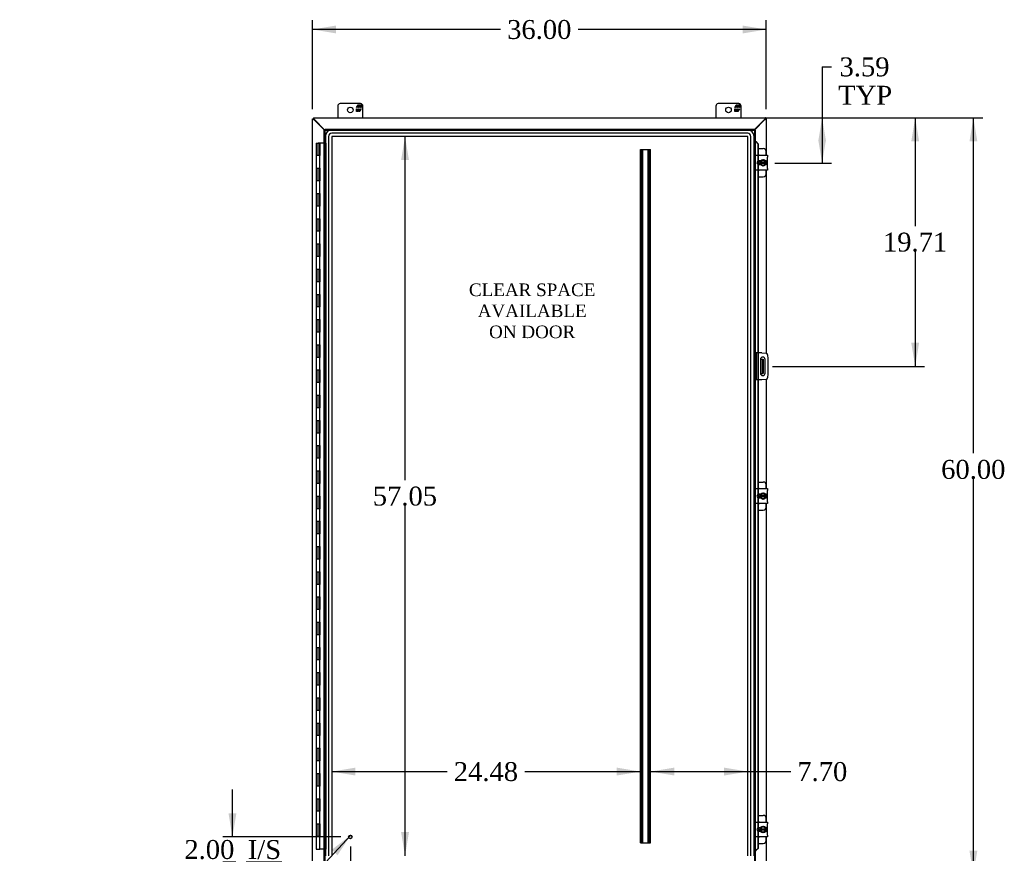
# Model space of a CAD drawing. Header units: inches. Extents: x 29 to 295, y 10 to 196.
# Tile 3 of 9: x 73 to 151, y 66 to 132. Entities that reach past the tile are written whole.
import ezdxf
from ezdxf.enums import TextEntityAlignment as Align

# ---------------------------------------------------------------- set-up
doc = ezdxf.new("R2010")
doc.units = ezdxf.units.IN
doc.header["$MEASUREMENT"] = 0
for name, color, linetype in [('COM40153-1', 7, 'CONTINUOUS'), ('COM40153-2', 7, 'CONTINUOUS'), ('COM42667', 7, 'CONTINUOUS'), ('COM42780', 7, 'CONTINUOUS'), ('COM48457', 7, 'CONTINUOUS'), ('COM53235', 7, 'CONTINUOUS'), ('COM53845-4', 7, 'CONTINUOUS'), ('COM70219', 7, 'CONTINUOUS'), ('COM71782-6', 7, 'CONTINUOUS'), ('DEFAULT', 7, 'CONTINUOUS'), ('FET07710', 7, 'CONTINUOUS'), ('HNG10620-56B', 7, 'CONTINUOUS'), ('HNG10620-56C', 7, 'CONTINUOUS'), ('SCC19011', 7, 'CONTINUOUS'), ('SPR20265', 7, 'CONTINUOUS'), ('STD21878', 7, 'CONTINUOUS'), ('WAF25035', 7, 'CONTINUOUS')]:
    doc.layers.add(name, color=color, linetype=linetype)
doc.styles.add('SEACAD_TIMES_NEW_ROMAN', font='times.ttf')

# ---------------------------------------------------------------- blocks, each defined once
blk = doc.blocks.new('SEANNOT_GROUP2')
at = {"layer": 'DEFAULT', "linetype": 'Continuous'}
blk.add_hatch(color=136, dxfattribs=at).paths.add_polyline_path([(97.941, 66.186), (98.985, 67.775), (97.482, 66.611)])
at = {"layer": 'DEFAULT', "color": 136, "linetype": 'Continuous'}
blk.add_line((89.775, 57.816), (89.025, 57.816), dxfattribs=at)
blk.add_lwpolyline([(89.775, 57.816), (98.985, 67.775)], dxfattribs=at)
at = {"layer": 'DEFAULT', "color": 136, "linetype": 'Continuous', "style": 'SEACAD_TIMES_NEW_ROMAN'}
for s, p in [('GROUND STUD', (72.612, 58.566)), ('DOOR', (72.612, 56.316))]:
    blk.add_text(s, height=1.5, dxfattribs=at).set_placement(p, align=Align.TOP_LEFT)
blk = doc.blocks.new('GDIMGGROUP')
at = {"layer": 'DEFAULT', "linetype": 'Continuous'}
for points in [[(148.693, 122.792), (148.38, 124.667), (148.068, 122.792)], [(148.693, 66.542), (148.068, 66.542), (148.38, 64.667)]]:
    blk.add_hatch(color=136, dxfattribs=at).paths.add_polyline_path(points)
at = {"layer": 'DEFAULT', "color": 136, "linetype": 'Continuous'}
for p, q in [((132.632, 124.667), (149.13, 124.667)), ((148.38, 98.058), (148.38, 124.667)), ((148.38, 64.667), (148.38, 96.033)), ((132.632, 64.667), (149.13, 64.667))]:
    blk.add_line(p, q, dxfattribs=at)
at = {"layer": 'DEFAULT', "color": 136, "linetype": 'Continuous', "style": 'SEACAD_TIMES_NEW_ROMAN'}
blk.add_text('60.00', height=1.5, dxfattribs=at).set_placement((145.821, 97.533), align=Align.TOP_LEFT)
blk = doc.blocks.new('GDIMGGROUP1')
at = {"layer": 'DEFAULT', "linetype": 'Continuous'}
for points in [[(89.293, 69.511), (89.606, 67.636), (89.918, 69.511)], [(89.293, 63.761), (89.918, 63.761), (89.606, 65.636)]]:
    blk.add_hatch(color=136, dxfattribs=at).paths.add_polyline_path(points)
at = {"layer": 'DEFAULT', "color": 136, "linetype": 'Continuous'}
for p, q in [((89.606, 67.636), (89.606, 71.386)), ((98.213, 67.636), (88.856, 67.636)), ((96.214, 65.636), (88.856, 65.636)), ((89.606, 61.886), (89.606, 65.636))]:
    blk.add_line(p, q, dxfattribs=at)
at = {"layer": 'DEFAULT', "color": 136, "linetype": 'Continuous', "style": 'SEACAD_TIMES_NEW_ROMAN'}
for s, p in [('2.00', (85.793, 67.386)), ('I/S', (90.824, 67.386))]:
    blk.add_text(s, height=1.5, dxfattribs=at).set_placement(p, align=Align.TOP_LEFT)
blk = doc.blocks.new('GDIMGGROUP9')
at = {"layer": 'DEFAULT', "linetype": 'Continuous'}
for points in [[(136.693, 122.792), (136.38, 124.667), (136.068, 122.792)], [(136.693, 122.948), (136.068, 122.948), (136.38, 121.073)]]:
    blk.add_hatch(color=136, dxfattribs=at).paths.add_polyline_path(points)
at = {"layer": 'DEFAULT', "color": 136, "linetype": 'Continuous'}
for p, q in [((136.38, 128.709), (137.13, 128.709)), ((136.38, 128.709), (136.38, 121.073)), ((132.632, 124.667), (137.13, 124.667)), ((132.636, 121.073), (137.13, 121.073))]:
    blk.add_line(p, q, dxfattribs=at)
at = {"layer": 'DEFAULT', "color": 136, "linetype": 'Continuous', "style": 'SEACAD_TIMES_NEW_ROMAN'}
for s, p in [('3.59', (137.762, 129.459)), ('TYP', (137.655, 127.209))]:
    blk.add_text(s, height=1.5, dxfattribs=at).set_placement(p, align=Align.TOP_LEFT)
blk = doc.blocks.new('GDIMGGROUP10')
at = {"layer": 'DEFAULT', "linetype": 'Continuous'}
for points in [[(144.076, 122.792), (143.764, 124.667), (143.451, 122.792)], [(144.076, 106.832), (143.451, 106.832), (143.764, 104.957)]]:
    blk.add_hatch(color=136, dxfattribs=at).paths.add_polyline_path(points)
at = {"layer": 'DEFAULT', "color": 136, "linetype": 'Continuous'}
for p, q in [((114.704, 124.667), (144.514, 124.667)), ((143.764, 124.667), (143.764, 116.087)), ((143.764, 114.062), (143.764, 104.957)), ((132.454, 104.957), (144.514, 104.957))]:
    blk.add_line(p, q, dxfattribs=at)
at = {"layer": 'DEFAULT', "color": 136, "linetype": 'Continuous', "style": 'SEACAD_TIMES_NEW_ROMAN'}
blk.add_text('19.71', height=1.5, dxfattribs=at).set_placement((141.205, 115.562), align=Align.TOP_LEFT)
blk = doc.blocks.new('GDIMGGROUP15')
at = {"layer": 'DEFAULT', "linetype": 'Continuous'}
for points in [[(98.838, 61.115), (98.838, 61.74), (96.963, 61.427)], [(97.088, 61.115), (98.963, 61.427), (97.088, 61.74)]]:
    blk.add_hatch(color=136, dxfattribs=at).paths.add_polyline_path(points)
at = {"layer": 'DEFAULT', "color": 136, "linetype": 'Continuous'}
for p, q in [((98.963, 66.886), (98.963, 60.677)), ((96.963, 64.886), (96.963, 60.677)), ((96.963, 61.427), (99.918, 61.427)), ((99.918, 61.427), (100.668, 61.427))]:
    blk.add_line(p, q, dxfattribs=at)
at = {"layer": 'DEFAULT', "color": 136, "linetype": 'Continuous', "style": 'SEACAD_TIMES_NEW_ROMAN'}
for s, p in [('2.00', (101.193, 62.177)), ('I/S', (106.224, 62.177))]:
    blk.add_text(s, height=1.5, dxfattribs=at).set_placement(p, align=Align.TOP_LEFT)
blk = doc.blocks.new('GDIMGGROUP21')
at = {"layer": 'DEFAULT', "linetype": 'Continuous'}
for points in [[(97.829, 131.986), (95.954, 131.673), (97.829, 131.361)], [(130.079, 131.986), (130.079, 131.361), (131.954, 131.673)]]:
    blk.add_hatch(color=136, dxfattribs=at).paths.add_polyline_path(points)
at = {"layer": 'DEFAULT', "color": 136, "linetype": 'Continuous'}
for p, q in [((95.954, 125.345), (95.954, 132.423)), ((131.954, 125.345), (131.954, 132.423)), ((110.87, 131.673), (95.954, 131.673)), ((131.954, 131.673), (117.039, 131.673))]:
    blk.add_line(p, q, dxfattribs=at)
at = {"layer": 'DEFAULT', "color": 136, "linetype": 'Continuous', "style": 'SEACAD_TIMES_NEW_ROMAN'}
blk.add_text('36.00', height=1.5, dxfattribs=at).set_placement((111.395, 132.423), align=Align.TOP_LEFT)
blk = doc.blocks.new('GDIMGGROUP24')
at = {"layer": 'DEFAULT', "linetype": 'Continuous'}
for points in [[(103.609, 121.319), (103.297, 123.194), (102.984, 121.319)], [(103.609, 68.015), (102.984, 68.015), (103.297, 66.14)]]:
    blk.add_hatch(color=136, dxfattribs=at).paths.add_polyline_path(points)
at = {"layer": 'DEFAULT', "color": 136, "linetype": 'Continuous'}
for p, q in [((103.297, 95.942), (103.297, 123.194)), ((103.297, 66.14), (103.297, 93.917))]:
    blk.add_line(p, q, dxfattribs=at)
at = {"layer": 'DEFAULT', "color": 136, "linetype": 'Continuous', "style": 'SEACAD_TIMES_NEW_ROMAN'}
blk.add_text('57.05', height=1.5, dxfattribs=at).set_placement((100.737, 95.417), align=Align.TOP_LEFT)
blk = doc.blocks.new('GDIMGGROUP25')
at = {"layer": 'DEFAULT', "linetype": 'Continuous'}
for points in [[(99.358, 72.505), (99.358, 73.13), (97.483, 72.817)], [(120.088, 72.505), (121.963, 72.817), (120.088, 73.13)]]:
    blk.add_hatch(color=136, dxfattribs=at).paths.add_polyline_path(points)
at = {"layer": 'DEFAULT', "color": 136, "linetype": 'Continuous'}
for p, q in [((97.483, 72.817), (106.639, 72.817)), ((112.808, 72.817), (121.963, 72.817))]:
    blk.add_line(p, q, dxfattribs=at)
at = {"layer": 'DEFAULT', "color": 136, "linetype": 'Continuous', "style": 'SEACAD_TIMES_NEW_ROMAN'}
blk.add_text('24.48', height=1.5, dxfattribs=at).set_placement((107.164, 73.567), align=Align.TOP_LEFT)
blk = doc.blocks.new('GDIMGGROUP29')
at = {"layer": 'DEFAULT', "linetype": 'Continuous'}
for points in [[(124.655, 73.13), (122.78, 72.817), (124.655, 72.505)], [(128.606, 73.13), (128.606, 72.505), (130.481, 72.817)]]:
    blk.add_hatch(color=136, dxfattribs=at).paths.add_polyline_path(points)
at = {"layer": 'DEFAULT', "color": 136, "linetype": 'Continuous'}
for p, q in [((122.78, 72.817), (133.137, 72.817)), ((133.137, 72.817), (133.887, 72.817))]:
    blk.add_line(p, q, dxfattribs=at)
at = {"layer": 'DEFAULT', "color": 136, "linetype": 'Continuous', "style": 'SEACAD_TIMES_NEW_ROMAN'}
blk.add_text('7.70', height=1.5, dxfattribs=at).set_placement((134.412, 73.567), align=Align.TOP_LEFT)

msp = doc.modelspace()

# ---------------------------------------------------------------- linework, layer by layer
at = {"layer": 'COM40153-1', "color": 7}
for p, q in [((131.486, 105.519), (131.596, 105.519)), ((131.596, 105.519), (131.632, 105.519)), ((131.632, 105.519), (131.704, 105.519)), ((131.632, 105.519), (131.632, 104.394)), ((131.704, 105.519), (131.704, 104.394)), ((131.486, 104.394), (131.596, 104.394)), ((131.632, 104.394), (131.596, 104.394)), ((131.632, 104.394), (131.704, 104.394))]:
    msp.add_line(p, q, dxfattribs=at)
at = {"layer": 'COM40153-2', "color": 7}
for p, q in [((131.151, 106.019), (131.079, 106.019)), ((131.151, 106.019), (131.151, 103.894)), ((131.151, 106.019), (131.187, 106.019)), ((131.602, 106.019), (131.187, 106.019)), ((131.486, 105.507), (131.486, 104.407)), ((131.602, 106.019), (131.937, 105.99)), ((131.861, 104.407), (131.861, 105.507)), ((132.05, 105.876), (132.079, 105.542)), ((132.079, 105.542), (132.079, 104.371)), ((131.151, 103.894), (131.079, 103.894)), ((131.187, 103.894), (131.151, 103.894)), ((131.602, 103.894), (131.187, 103.894)), ((131.937, 103.923), (131.602, 103.894)), ((132.079, 104.371), (132.05, 104.037))]:
    msp.add_line(p, q, dxfattribs=at)
for centre, radius, start, end in [((131.673, 105.507), 0.188, 0, 180), ((131.926, 105.866), 0.125, 5, 85), ((131.673, 104.407), 0.188, 180, 0), ((131.926, 104.048), 0.125, 275, 355)]:
    msp.add_arc(centre, radius, start, end, dxfattribs=at)
at = {"layer": 'COM42667', "color": 7}
for p, q in [((131.08, 121.553), (131.08, 121.696)), ((131.08, 121.696), (132.05, 121.696)), ((131.08, 121.553), (131.08, 120.661)), ((131.494, 121.247), (131.355, 121.247)), ((132.05, 121.696), (132.05, 121.553)), ((132.05, 120.661), (132.05, 121.553)), ((131.08, 120.518), (131.08, 120.661)), ((132.05, 120.518), (131.08, 120.518)), ((131.355, 120.966), (131.494, 120.966)), ((132.05, 120.661), (132.05, 120.518)), ((131.08, 95.113), (131.08, 95.256)), ((131.08, 95.256), (132.05, 95.256)), ((131.08, 95.113), (131.08, 94.221)), ((131.494, 94.807), (131.355, 94.807)), ((131.355, 94.526), (131.494, 94.526)), ((132.05, 95.256), (132.05, 95.113)), ((132.05, 94.221), (132.05, 95.113)), ((131.08, 94.078), (131.08, 94.221)), ((132.05, 94.078), (131.08, 94.078)), ((132.05, 94.221), (132.05, 94.078)), ((131.08, 68.673), (131.08, 68.816)), ((131.08, 68.816), (132.05, 68.816)), ((132.05, 68.816), (132.05, 68.673)), ((131.08, 68.673), (131.08, 67.781)), ((131.494, 68.367), (131.355, 68.367)), ((131.355, 68.086), (131.494, 68.086)), ((132.05, 67.781), (132.05, 68.673)), ((131.08, 67.638), (131.08, 67.781)), ((132.05, 67.638), (131.08, 67.638)), ((132.05, 67.781), (132.05, 67.638))]:
    msp.add_line(p, q, dxfattribs=at)
for centre, radius in [((131.355, 121.107), 0.14), ((131.355, 94.667), 0.141), ((131.355, 68.227), 0.14)]:
    msp.add_arc(centre, radius, 90, 270, dxfattribs=at)
at = {"layer": 'COM42780', "color": 7}
for p, q in [((131.304, 122.222), (131.701, 122.222)), ((131.951, 121.696), (131.951, 121.972)), ((131.451, 121.173), (131.451, 121.247)), ((131.451, 120.966), (131.451, 121.038)), ((131.951, 120.241), (131.951, 120.518)), ((131.304, 119.991), (131.701, 119.991)), ((131.304, 95.782), (131.701, 95.782)), ((131.951, 95.256), (131.951, 95.532)), ((131.451, 94.733), (131.451, 94.807)), ((131.451, 94.526), (131.451, 94.598)), ((131.951, 93.801), (131.951, 94.078)), ((131.304, 93.551), (131.701, 93.551)), ((131.304, 69.342), (131.701, 69.342)), ((131.951, 68.816), (131.951, 69.092)), ((131.451, 68.293), (131.451, 68.367)), ((131.451, 68.086), (131.451, 68.158)), ((131.951, 67.361), (131.951, 67.638)), ((131.304, 67.111), (131.701, 67.111))]:
    msp.add_line(p, q, dxfattribs=at)
for centre, start, end in [((131.701, 121.972), 0, 90), ((131.201, 121.535), 39.93243, 65.66946), ((131.201, 120.678), 294.33054, 320.06757), ((131.701, 120.241), 270, 0), ((131.201, 95.095), 39.93243, 65.66946), ((131.701, 95.532), 0, 90), ((131.201, 94.238), 294.33054, 320.06757), ((131.701, 93.801), 270, 0), ((131.201, 68.655), 39.93243, 65.66946), ((131.701, 69.092), 0, 90), ((131.201, 67.798), 294.33054, 320.06757), ((131.701, 67.361), 270, 0)]:
    msp.add_arc(centre, 0.25, start, end, dxfattribs=at)
at = {"layer": 'COM48457', "color": 7}
for p, q in [((95.954, 124.595), (96.026, 124.595)), ((95.954, 64.739), (95.954, 124.595)), ((96.062, 124.54), (96.905, 123.697)), ((131.846, 124.54), (131.007, 123.701)), ((131.954, 124.595), (131.882, 124.595)), ((131.954, 124.595), (131.954, 121.696)), ((131.954, 120.518), (131.954, 105.987)), ((131.954, 103.926), (131.954, 95.256)), ((131.954, 94.078), (131.954, 68.816)), ((131.954, 67.638), (131.954, 64.739))]:
    msp.add_line(p, q, dxfattribs=at)
for points, knots in [([(95.954, 124.595), (95.954, 124.592), (95.955, 124.59), (95.958, 124.586), (95.96, 124.583), (95.965, 124.579), (95.969, 124.576), (95.977, 124.572), (95.981, 124.57), (95.991, 124.565), (95.997, 124.563), (96.008, 124.558), (96.015, 124.556), (96.034, 124.549), (96.048, 124.544), (96.062, 124.54)], [0, 0, 0, 0, 0.125, 0.125, 0.25, 0.25, 0.375, 0.375, 0.5, 0.5, 0.625, 0.625, 0.75, 0.75, 1, 1, 1, 1]), ([(96.026, 124.595), (96.026, 124.59), (96.027, 124.586), (96.031, 124.576), (96.034, 124.572), (96.04, 124.563), (96.044, 124.558), (96.053, 124.549), (96.058, 124.544), (96.062, 124.54)], [0, 0, 0, 0, 0.25, 0.25, 0.5, 0.5, 0.75, 0.75, 1, 1, 1, 1]), ([(131.846, 124.54), (131.854, 124.542), (131.861, 124.544), (131.874, 124.549), (131.881, 124.551), (131.894, 124.556), (131.901, 124.558), (131.912, 124.563), (131.918, 124.565), (131.928, 124.57), (131.932, 124.572), (131.94, 124.576), (131.944, 124.579), (131.952, 124.586), (131.954, 124.59), (131.954, 124.595)], [0, 0, 0, 0, 0.125, 0.125, 0.25, 0.25, 0.375, 0.375, 0.5, 0.5, 0.625, 0.625, 0.75, 0.75, 1, 1, 1, 1]), ([(131.846, 124.54), (131.851, 124.544), (131.856, 124.549), (131.865, 124.558), (131.869, 124.563), (131.875, 124.572), (131.878, 124.576), (131.882, 124.586), (131.882, 124.59), (131.882, 124.595)], [0, 0, 0, 0, 0.25, 0.25, 0.5, 0.5, 0.75, 0.75, 1, 1, 1, 1])]:
    msp.add_open_spline(points, degree=3, knots=knots, dxfattribs=at)
at = {"layer": 'COM53235', "color": 7}
for p, q in [((96.026, 124.667), (96.026, 124.595)), ((96.026, 124.667), (131.882, 124.667)), ((96.081, 124.559), (96.943, 123.697)), ((131.007, 123.739), (131.827, 124.559)), ((131.882, 124.667), (131.882, 124.595))]:
    msp.add_line(p, q, dxfattribs=at)
for points, knots in [([(96.026, 124.667), (96.029, 124.667), (96.031, 124.666), (96.036, 124.663), (96.038, 124.661), (96.043, 124.656), (96.045, 124.653), (96.049, 124.645), (96.052, 124.64), (96.056, 124.63), (96.059, 124.625), (96.063, 124.613), (96.065, 124.607), (96.072, 124.587), (96.077, 124.573), (96.081, 124.559)], [0, 0, 0, 0, 0.125, 0.125, 0.25, 0.25, 0.375, 0.375, 0.5, 0.5, 0.625, 0.625, 0.75, 0.75, 1, 1, 1, 1]), ([(96.026, 124.595), (96.031, 124.595), (96.036, 124.594), (96.045, 124.59), (96.049, 124.588), (96.059, 124.581), (96.063, 124.577), (96.072, 124.568), (96.077, 124.564), (96.081, 124.559)], [0, 0, 0, 0, 0.25, 0.25, 0.5, 0.5, 0.75, 0.75, 1, 1, 1, 1]), ([(131.882, 124.667), (131.88, 124.667), (131.878, 124.666), (131.873, 124.663), (131.871, 124.661), (131.866, 124.656), (131.864, 124.653), (131.86, 124.645), (131.857, 124.64), (131.853, 124.63), (131.85, 124.625), (131.846, 124.613), (131.844, 124.607), (131.837, 124.587), (131.832, 124.573), (131.827, 124.559)], [0, 0, 0, 0, 0.125, 0.125, 0.25, 0.25, 0.375, 0.375, 0.5, 0.5, 0.625, 0.625, 0.75, 0.75, 1, 1, 1, 1]), ([(131.882, 124.595), (131.878, 124.595), (131.873, 124.594), (131.864, 124.59), (131.86, 124.588), (131.85, 124.581), (131.846, 124.577), (131.837, 124.568), (131.832, 124.564), (131.827, 124.559)], [0, 0, 0, 0, 0.25, 0.25, 0.5, 0.5, 0.75, 0.75, 1, 1, 1, 1])]:
    msp.add_open_spline(points, degree=3, knots=knots, dxfattribs=at)
at = {"layer": 'COM53845-4', "color": 7}
for p, q in [((121.963, 67.167), (121.963, 122.167)), ((121.963, 122.167), (122.046, 122.167)), ((122.003, 67.167), (122.003, 122.167)), ((122.046, 122.167), (122.697, 122.167)), ((122.115, 67.167), (122.115, 122.167)), ((122.155, 67.167), (122.155, 122.167)), ((122.588, 67.167), (122.588, 122.167)), ((122.628, 67.167), (122.628, 122.167)), ((122.697, 122.167), (122.78, 122.167)), ((122.74, 67.167), (122.74, 122.167)), ((122.78, 67.167), (122.78, 122.167)), ((121.963, 67.167), (122.046, 67.167)), ((122.046, 67.167), (122.697, 67.167)), ((122.697, 67.167), (122.78, 67.167))]:
    msp.add_line(p, q, dxfattribs=at)
at = {"layer": 'COM70219', "color": 7}
for p, q in [((130.48, 123.693), (97.484, 123.693)), ((130.48, 123.692), (97.484, 123.692)), ((130.48, 123.443), (97.484, 123.443)), ((96.984, 123.193), (96.984, 66.141)), ((96.985, 123.193), (96.985, 66.141)), ((97.234, 123.193), (97.234, 66.141)), ((97.483, 123.193), (97.483, 66.141)), ((130.48, 123.194), (97.484, 123.194)), ((97.484, 123.193), (97.484, 66.141)), ((130.48, 123.193), (97.484, 123.193)), ((130.48, 66.141), (130.48, 123.193)), ((130.481, 66.141), (130.481, 123.193)), ((130.73, 66.141), (130.73, 123.193)), ((130.979, 66.141), (130.979, 123.193)), ((130.98, 66.141), (130.98, 123.193))]:
    msp.add_line(p, q, dxfattribs=at)
for centre, radius, start, end in [((97.484, 123.193), 0.5, 90, 180), ((97.484, 123.193), 0.499, 90, 180), ((97.484, 123.193), 0.25, 90, 180), ((130.48, 123.193), 0.5, 0, 90), ((130.48, 123.193), 0.499, 0, 90), ((130.48, 123.193), 0.25, 0, 90), ((97.484, 123.193), 0.001, 90, 180), ((130.48, 123.193), 0.001, 0, 90)]:
    msp.add_arc(centre, radius, start, end, dxfattribs=at)
at = {"layer": 'COM71782-6', "color": 7}
for p, q in [((96.891, 123.697), (96.963, 123.697)), ((96.891, 65.636), (96.891, 123.697)), ((96.963, 65.636), (96.963, 123.697)), ((96.963, 123.697), (96.999, 123.661)), ((96.964, 123.769), (96.964, 123.697)), ((96.964, 123.769), (131.007, 123.769)), ((96.964, 123.697), (131.007, 123.697)), ((96.964, 123.697), (96.999, 123.661)), ((131.007, 123.697), (130.971, 123.661)), ((131.007, 123.697), (130.971, 123.661)), ((131.007, 123.769), (131.007, 123.697)), ((131.007, 123.697), (131.007, 65.636)), ((131.079, 123.697), (131.007, 123.697)), ((131.079, 123.697), (131.079, 65.636)), ((131.079, 122.822), (131.007, 122.822)), ((131.092, 122.822), (131.079, 122.822)), ((131.102, 122.799), (131.111, 122.799)), ((131.122, 122.787), (131.292, 122.614)), ((131.122, 122.787), (131.134, 122.787)), ((131.134, 122.787), (131.304, 122.614)), ((131.292, 122.614), (131.292, 121.696)), ((131.304, 122.614), (131.292, 122.614)), ((131.304, 122.614), (131.304, 121.696)), ((131.292, 121.696), (131.292, 121.232)), ((131.292, 121.232), (131.292, 120.981)), ((131.304, 121.696), (131.304, 121.238)), ((131.304, 121.238), (131.304, 120.976)), ((131.292, 120.981), (131.292, 120.518)), ((131.292, 120.518), (131.292, 106.019)), ((131.304, 120.976), (131.304, 120.518)), ((131.304, 120.518), (131.304, 106.019)), ((131.292, 106.019), (131.292, 103.894)), ((131.304, 106.019), (131.304, 103.894)), ((131.292, 103.894), (131.292, 95.256)), ((131.304, 103.894), (131.304, 95.256)), ((131.292, 95.256), (131.292, 94.792)), ((131.292, 94.792), (131.292, 94.541)), ((131.292, 94.541), (131.292, 94.078)), ((131.304, 95.256), (131.304, 94.798)), ((131.304, 94.798), (131.304, 94.536)), ((131.304, 94.536), (131.304, 94.078)), ((131.292, 94.078), (131.292, 68.816)), ((131.304, 94.078), (131.304, 68.816)), ((131.292, 68.816), (131.292, 68.352)), ((131.304, 68.816), (131.304, 68.358)), ((131.292, 68.352), (131.292, 68.101)), ((131.292, 68.101), (131.292, 67.638)), ((131.304, 68.358), (131.304, 68.096)), ((131.304, 68.096), (131.304, 67.638)), ((131.292, 67.638), (131.292, 66.719)), ((131.304, 67.638), (131.304, 66.719)), ((131.079, 66.511), (131.007, 66.511)), ((131.079, 66.511), (131.092, 66.511)), ((131.111, 66.534), (131.102, 66.534)), ((131.292, 66.719), (131.122, 66.547)), ((131.122, 66.547), (131.134, 66.547)), ((131.304, 66.719), (131.134, 66.547)), ((131.304, 66.719), (131.292, 66.719))]:
    msp.add_line(p, q, dxfattribs=at)
for centre, radius, start, end in [((131.52, 123.873), 1.153, 245.73422, 249.46416), ((131.41, 123.056), 0.395, 216.31419, 223.00535), ((131.52, 123.873), 1.153, 249.46416, 250.45802), ((131.52, 65.46), 1.153, 110.53584, 114.26578), ((131.41, 66.278), 0.395, 136.99465, 143.68581), ((131.52, 65.46), 1.153, 109.54198, 110.53584)]:
    msp.add_arc(centre, radius, start, end, dxfattribs=at)
at = {"layer": 'FET07710', "color": 7}
for p, q in [((99.767, 125.792), (98.142, 125.792)), ((129.767, 125.792), (128.142, 125.792)), ((97.954, 125.604), (97.954, 124.667)), ((99.444, 125.487), (99.567, 125.699)), ((99.509, 125.487), (99.444, 125.487)), ((99.444, 125.177), (99.444, 125.389)), ((99.444, 125.389), (99.509, 125.389)), ((99.553, 125.177), (99.444, 125.177)), ((99.607, 125.592), (99.509, 125.592)), ((99.509, 125.592), (99.509, 125.487)), ((99.509, 125.389), (99.509, 125.283)), ((99.509, 125.283), (99.607, 125.283)), ((99.598, 125.255), (99.553, 125.177)), ((99.567, 125.699), (99.676, 125.699)), ((99.598, 125.177), (99.598, 125.255)), ((99.707, 125.177), (99.598, 125.177)), ((99.607, 125.487), (99.607, 125.592)), ((99.667, 125.487), (99.607, 125.487)), ((99.607, 125.283), (99.607, 125.389)), ((99.607, 125.389), (99.667, 125.389)), ((99.765, 125.592), (99.667, 125.592)), ((99.667, 125.592), (99.667, 125.487)), ((99.667, 125.389), (99.667, 125.283)), ((99.667, 125.283), (99.765, 125.283)), ((99.676, 125.699), (99.676, 125.621)), ((99.676, 125.621), (99.721, 125.699)), ((99.829, 125.389), (99.707, 125.177)), ((99.721, 125.699), (99.829, 125.699)), ((99.765, 125.487), (99.765, 125.592)), ((99.829, 125.487), (99.765, 125.487)), ((99.765, 125.283), (99.765, 125.389)), ((99.765, 125.389), (99.829, 125.389)), ((99.829, 125.699), (99.829, 125.487)), ((99.954, 124.667), (99.954, 125.604)), ((127.954, 125.604), (127.954, 124.667)), ((129.444, 125.487), (129.567, 125.699)), ((129.509, 125.487), (129.444, 125.487)), ((129.444, 125.177), (129.444, 125.389)), ((129.444, 125.389), (129.509, 125.389)), ((129.553, 125.177), (129.444, 125.177)), ((129.607, 125.592), (129.509, 125.592)), ((129.509, 125.592), (129.509, 125.487)), ((129.509, 125.389), (129.509, 125.283)), ((129.509, 125.283), (129.607, 125.283)), ((129.598, 125.255), (129.553, 125.177)), ((129.567, 125.699), (129.676, 125.699)), ((129.598, 125.177), (129.598, 125.255)), ((129.707, 125.177), (129.598, 125.177)), ((129.607, 125.487), (129.607, 125.592)), ((129.667, 125.487), (129.607, 125.487)), ((129.607, 125.283), (129.607, 125.389)), ((129.607, 125.389), (129.667, 125.389)), ((129.765, 125.592), (129.667, 125.592)), ((129.667, 125.592), (129.667, 125.487)), ((129.667, 125.389), (129.667, 125.283)), ((129.667, 125.283), (129.765, 125.283)), ((129.676, 125.699), (129.676, 125.621)), ((129.676, 125.621), (129.721, 125.699)), ((129.829, 125.389), (129.707, 125.177)), ((129.721, 125.699), (129.829, 125.699)), ((129.765, 125.487), (129.765, 125.592)), ((129.829, 125.487), (129.765, 125.487)), ((129.765, 125.283), (129.765, 125.389)), ((129.765, 125.389), (129.829, 125.389)), ((129.829, 125.699), (129.829, 125.487)), ((129.954, 124.667), (129.954, 125.604))]:
    msp.add_line(p, q, dxfattribs=at)
for centre in [(98.954, 125.292), (128.954, 125.292)]:
    msp.add_circle(centre, 0.219, dxfattribs=at)
for centre, start, end in [((98.142, 125.604), 90, 180), ((99.767, 125.604), 0, 90), ((128.142, 125.604), 90, 180), ((129.767, 125.604), 0, 90)]:
    msp.add_arc(centre, 0.188, start, end, dxfattribs=at)
at = {"layer": 'HNG10620-56B', "color": 7}
for p, q in [((96.393, 121.667), (96.24, 121.667)), ((96.24, 121.667), (96.24, 120.667)), ((96.24, 120.667), (96.393, 120.667)), ((96.393, 119.667), (96.24, 119.667)), ((96.24, 119.667), (96.24, 118.667)), ((96.24, 118.667), (96.393, 118.667)), ((96.393, 117.667), (96.24, 117.667)), ((96.24, 117.667), (96.24, 116.667)), ((96.24, 116.667), (96.393, 116.667)), ((96.393, 115.667), (96.24, 115.667)), ((96.24, 115.667), (96.24, 114.667)), ((96.24, 114.667), (96.393, 114.667)), ((96.393, 113.667), (96.24, 113.667)), ((96.24, 113.667), (96.24, 112.667)), ((96.24, 112.667), (96.393, 112.667)), ((96.393, 111.667), (96.24, 111.667)), ((96.24, 111.667), (96.24, 110.667)), ((96.24, 110.667), (96.393, 110.667)), ((96.393, 109.667), (96.24, 109.667)), ((96.24, 109.667), (96.24, 108.667)), ((96.24, 108.667), (96.393, 108.667)), ((96.393, 107.667), (96.24, 107.667)), ((96.24, 107.667), (96.24, 106.667)), ((96.24, 106.667), (96.393, 106.667)), ((96.393, 105.667), (96.24, 105.667)), ((96.24, 105.667), (96.24, 104.667)), ((96.24, 104.667), (96.393, 104.667)), ((96.393, 103.667), (96.24, 103.667)), ((96.24, 103.667), (96.24, 102.667)), ((96.24, 102.667), (96.393, 102.667)), ((96.393, 101.667), (96.24, 101.667)), ((96.24, 101.667), (96.24, 100.667)), ((96.24, 100.667), (96.393, 100.667)), ((96.393, 99.667), (96.24, 99.667)), ((96.24, 99.667), (96.24, 98.667)), ((96.24, 98.667), (96.393, 98.667)), ((96.393, 97.667), (96.24, 97.667)), ((96.24, 97.667), (96.24, 96.667)), ((96.24, 96.667), (96.393, 96.667)), ((96.393, 95.667), (96.24, 95.667)), ((96.24, 95.667), (96.24, 94.667)), ((96.24, 94.667), (96.393, 94.667)), ((96.393, 93.667), (96.24, 93.667)), ((96.24, 93.667), (96.24, 92.667)), ((96.24, 92.667), (96.393, 92.667)), ((96.393, 91.667), (96.24, 91.667)), ((96.24, 91.667), (96.24, 90.667)), ((96.24, 90.667), (96.393, 90.667)), ((96.393, 89.667), (96.24, 89.667)), ((96.24, 89.667), (96.24, 88.667)), ((96.24, 88.667), (96.393, 88.667)), ((96.393, 87.667), (96.24, 87.667)), ((96.24, 87.667), (96.24, 86.667)), ((96.24, 86.667), (96.393, 86.667)), ((96.393, 85.667), (96.24, 85.667)), ((96.24, 85.667), (96.24, 84.667)), ((96.24, 84.667), (96.393, 84.667)), ((96.393, 83.667), (96.24, 83.667)), ((96.24, 83.667), (96.24, 82.667)), ((96.24, 82.667), (96.393, 82.667)), ((96.393, 81.667), (96.24, 81.667)), ((96.24, 81.667), (96.24, 80.667)), ((96.24, 80.667), (96.393, 80.667)), ((96.393, 79.667), (96.24, 79.667)), ((96.24, 79.667), (96.24, 78.667)), ((96.24, 78.667), (96.393, 78.667)), ((96.393, 77.667), (96.24, 77.667)), ((96.24, 77.667), (96.24, 76.667)), ((96.24, 76.667), (96.393, 76.667)), ((96.393, 75.667), (96.24, 75.667)), ((96.24, 75.667), (96.24, 74.667)), ((96.24, 74.667), (96.393, 74.667)), ((96.393, 73.667), (96.24, 73.667)), ((96.24, 73.667), (96.24, 72.667)), ((96.24, 72.667), (96.393, 72.667)), ((96.393, 71.667), (96.24, 71.667)), ((96.24, 71.667), (96.24, 70.667)), ((96.24, 70.667), (96.393, 70.667)), ((96.393, 69.667), (96.24, 69.667)), ((96.24, 69.667), (96.24, 68.667)), ((96.24, 68.667), (96.393, 68.667)), ((96.393, 67.667), (96.24, 67.667)), ((96.24, 67.667), (96.24, 66.667)), ((96.24, 66.667), (96.547, 66.667))]:
    msp.add_line(p, q, dxfattribs=at)
at = {"layer": 'HNG10620-56C', "color": 7}
for p, q in [((96.24, 122.667), (96.393, 122.667)), ((96.24, 122.667), (96.24, 121.667)), ((96.3, 122.667), (96.3, 121.667)), ((96.891, 122.667), (96.393, 122.667)), ((96.476, 122.667), (96.476, 121.667)), ((96.487, 121.667), (96.487, 122.667)), ((96.529, 122.667), (96.529, 121.667)), ((96.547, 121.667), (96.547, 122.667)), ((96.934, 122.667), (96.891, 122.667)), ((96.963, 122.667), (96.934, 122.667)), ((96.963, 122.667), (97.023, 122.667)), ((97.023, 122.667), (97.023, 66.667)), ((96.393, 121.667), (96.24, 121.667)), ((96.547, 121.667), (96.393, 121.667)), ((96.547, 120.667), (96.547, 121.667)), ((96.24, 120.667), (96.393, 120.667)), ((96.24, 120.667), (96.24, 119.667)), ((96.3, 120.667), (96.3, 119.667)), ((96.393, 120.667), (96.547, 120.667)), ((96.476, 120.667), (96.476, 119.667)), ((96.487, 119.667), (96.487, 120.667)), ((96.529, 120.667), (96.529, 119.667)), ((96.547, 119.667), (96.547, 120.667)), ((96.393, 119.667), (96.24, 119.667)), ((96.547, 119.667), (96.393, 119.667)), ((96.547, 118.667), (96.547, 119.667)), ((96.24, 118.667), (96.393, 118.667)), ((96.24, 118.667), (96.24, 117.667)), ((96.3, 118.667), (96.3, 117.667)), ((96.393, 118.667), (96.547, 118.667)), ((96.476, 118.667), (96.476, 117.667)), ((96.487, 117.667), (96.487, 118.667)), ((96.529, 118.667), (96.529, 117.667)), ((96.547, 117.667), (96.547, 118.667)), ((96.393, 117.667), (96.24, 117.667)), ((96.547, 117.667), (96.393, 117.667)), ((96.547, 116.667), (96.547, 117.667)), ((96.24, 116.667), (96.393, 116.667)), ((96.24, 116.667), (96.24, 115.667)), ((96.3, 116.667), (96.3, 115.667)), ((96.393, 116.667), (96.547, 116.667)), ((96.476, 116.667), (96.476, 115.667)), ((96.487, 115.667), (96.487, 116.667)), ((96.529, 116.667), (96.529, 115.667)), ((96.547, 115.667), (96.547, 116.667)), ((96.393, 115.667), (96.24, 115.667)), ((96.547, 115.667), (96.393, 115.667)), ((96.547, 114.667), (96.547, 115.667)), ((96.24, 114.667), (96.393, 114.667)), ((96.24, 114.667), (96.24, 113.667)), ((96.3, 114.667), (96.3, 113.667)), ((96.393, 114.667), (96.547, 114.667)), ((96.476, 114.667), (96.476, 113.667)), ((96.487, 113.667), (96.487, 114.667)), ((96.529, 114.667), (96.529, 113.667)), ((96.547, 113.667), (96.547, 114.667)), ((96.393, 113.667), (96.24, 113.667)), ((96.547, 113.667), (96.393, 113.667)), ((96.547, 112.667), (96.547, 113.667)), ((96.24, 112.667), (96.393, 112.667)), ((96.24, 112.667), (96.24, 111.667)), ((96.3, 112.667), (96.3, 111.667)), ((96.393, 112.667), (96.547, 112.667)), ((96.476, 112.667), (96.476, 111.667)), ((96.487, 111.667), (96.487, 112.667)), ((96.529, 112.667), (96.529, 111.667)), ((96.547, 111.667), (96.547, 112.667)), ((96.393, 111.667), (96.24, 111.667)), ((96.547, 111.667), (96.393, 111.667)), ((96.547, 110.667), (96.547, 111.667)), ((96.24, 110.667), (96.393, 110.667)), ((96.24, 110.667), (96.24, 109.667)), ((96.3, 110.667), (96.3, 109.667)), ((96.393, 110.667), (96.547, 110.667)), ((96.476, 110.667), (96.476, 109.667)), ((96.487, 109.667), (96.487, 110.667)), ((96.529, 110.667), (96.529, 109.667)), ((96.547, 109.667), (96.547, 110.667)), ((96.393, 109.667), (96.24, 109.667)), ((96.547, 109.667), (96.393, 109.667)), ((96.547, 108.667), (96.547, 109.667)), ((96.24, 108.667), (96.393, 108.667)), ((96.24, 108.667), (96.24, 107.667)), ((96.3, 108.667), (96.3, 107.667)), ((96.393, 108.667), (96.547, 108.667)), ((96.476, 108.667), (96.476, 107.667)), ((96.487, 107.667), (96.487, 108.667)), ((96.529, 108.667), (96.529, 107.667)), ((96.547, 107.667), (96.547, 108.667)), ((96.393, 107.667), (96.24, 107.667)), ((96.547, 107.667), (96.393, 107.667)), ((96.547, 106.667), (96.547, 107.667)), ((96.24, 106.667), (96.393, 106.667)), ((96.24, 106.667), (96.24, 105.667)), ((96.3, 106.667), (96.3, 105.667)), ((96.393, 106.667), (96.547, 106.667)), ((96.476, 106.667), (96.476, 105.667)), ((96.487, 105.667), (96.487, 106.667)), ((96.529, 106.667), (96.529, 105.667)), ((96.547, 105.667), (96.547, 106.667)), ((96.393, 105.667), (96.24, 105.667)), ((96.547, 105.667), (96.393, 105.667)), ((96.547, 104.667), (96.547, 105.667)), ((96.24, 104.667), (96.393, 104.667)), ((96.24, 104.667), (96.24, 103.667)), ((96.3, 104.667), (96.3, 103.667)), ((96.393, 104.667), (96.547, 104.667)), ((96.476, 104.667), (96.476, 103.667)), ((96.487, 103.667), (96.487, 104.667)), ((96.529, 104.667), (96.529, 103.667)), ((96.547, 103.667), (96.547, 104.667)), ((96.393, 103.667), (96.24, 103.667)), ((96.547, 103.667), (96.393, 103.667)), ((96.547, 102.667), (96.547, 103.667)), ((96.24, 102.667), (96.393, 102.667)), ((96.24, 102.667), (96.24, 101.667)), ((96.3, 102.667), (96.3, 101.667)), ((96.393, 102.667), (96.547, 102.667)), ((96.476, 102.667), (96.476, 101.667)), ((96.487, 101.667), (96.487, 102.667)), ((96.529, 102.667), (96.529, 101.667)), ((96.547, 101.667), (96.547, 102.667)), ((96.393, 101.667), (96.24, 101.667)), ((96.547, 101.667), (96.393, 101.667)), ((96.547, 100.667), (96.547, 101.667)), ((96.24, 100.667), (96.393, 100.667)), ((96.24, 100.667), (96.24, 99.667)), ((96.3, 100.667), (96.3, 99.667)), ((96.393, 100.667), (96.547, 100.667)), ((96.476, 100.667), (96.476, 99.667)), ((96.487, 99.667), (96.487, 100.667)), ((96.529, 100.667), (96.529, 99.667)), ((96.547, 99.667), (96.547, 100.667)), ((96.393, 99.667), (96.24, 99.667)), ((96.547, 99.667), (96.393, 99.667)), ((96.547, 98.667), (96.547, 99.667)), ((96.24, 98.667), (96.393, 98.667)), ((96.24, 98.667), (96.24, 97.667)), ((96.3, 98.667), (96.3, 97.667)), ((96.393, 98.667), (96.547, 98.667)), ((96.476, 98.667), (96.476, 97.667)), ((96.487, 97.667), (96.487, 98.667)), ((96.529, 98.667), (96.529, 97.667)), ((96.547, 97.667), (96.547, 98.667)), ((96.393, 97.667), (96.24, 97.667)), ((96.547, 97.667), (96.393, 97.667)), ((96.547, 96.667), (96.547, 97.667)), ((96.24, 96.667), (96.393, 96.667)), ((96.24, 96.667), (96.24, 95.667)), ((96.3, 96.667), (96.3, 95.667)), ((96.393, 96.667), (96.547, 96.667)), ((96.476, 96.667), (96.476, 95.667)), ((96.487, 95.667), (96.487, 96.667)), ((96.529, 96.667), (96.529, 95.667)), ((96.547, 95.667), (96.547, 96.667)), ((96.393, 95.667), (96.24, 95.667)), ((96.547, 95.667), (96.393, 95.667)), ((96.547, 94.667), (96.547, 95.667)), ((96.24, 94.667), (96.393, 94.667)), ((96.24, 94.667), (96.24, 93.667)), ((96.3, 94.667), (96.3, 93.667)), ((96.393, 94.667), (96.547, 94.667)), ((96.476, 94.667), (96.476, 93.667)), ((96.487, 93.667), (96.487, 94.667)), ((96.529, 94.667), (96.529, 93.667)), ((96.547, 93.667), (96.547, 94.667)), ((96.393, 93.667), (96.24, 93.667)), ((96.547, 93.667), (96.393, 93.667)), ((96.547, 92.667), (96.547, 93.667)), ((96.24, 92.667), (96.393, 92.667)), ((96.24, 92.667), (96.24, 91.667)), ((96.3, 92.667), (96.3, 91.667)), ((96.393, 92.667), (96.547, 92.667)), ((96.476, 92.667), (96.476, 91.667)), ((96.487, 91.667), (96.487, 92.667)), ((96.529, 92.667), (96.529, 91.667)), ((96.547, 91.667), (96.547, 92.667)), ((96.393, 91.667), (96.24, 91.667)), ((96.547, 91.667), (96.393, 91.667)), ((96.547, 90.667), (96.547, 91.667)), ((96.24, 90.667), (96.393, 90.667)), ((96.24, 90.667), (96.24, 89.667)), ((96.3, 90.667), (96.3, 89.667)), ((96.393, 90.667), (96.547, 90.667)), ((96.476, 90.667), (96.476, 89.667)), ((96.487, 89.667), (96.487, 90.667)), ((96.529, 90.667), (96.529, 89.667)), ((96.547, 89.667), (96.547, 90.667)), ((96.393, 89.667), (96.24, 89.667)), ((96.547, 89.667), (96.393, 89.667)), ((96.547, 88.667), (96.547, 89.667)), ((96.24, 88.667), (96.393, 88.667)), ((96.24, 88.667), (96.24, 87.667)), ((96.3, 88.667), (96.3, 87.667)), ((96.393, 88.667), (96.547, 88.667)), ((96.476, 88.667), (96.476, 87.667)), ((96.487, 87.667), (96.487, 88.667)), ((96.529, 88.667), (96.529, 87.667)), ((96.547, 87.667), (96.547, 88.667)), ((96.393, 87.667), (96.24, 87.667)), ((96.547, 87.667), (96.393, 87.667)), ((96.547, 86.667), (96.547, 87.667)), ((96.24, 86.667), (96.393, 86.667)), ((96.24, 86.667), (96.24, 85.667)), ((96.3, 86.667), (96.3, 85.667)), ((96.393, 86.667), (96.547, 86.667)), ((96.476, 86.667), (96.476, 85.667)), ((96.487, 85.667), (96.487, 86.667)), ((96.529, 86.667), (96.529, 85.667)), ((96.547, 85.667), (96.547, 86.667)), ((96.393, 85.667), (96.24, 85.667)), ((96.547, 85.667), (96.393, 85.667)), ((96.547, 84.667), (96.547, 85.667)), ((96.24, 84.667), (96.393, 84.667)), ((96.24, 84.667), (96.24, 83.667)), ((96.3, 84.667), (96.3, 83.667)), ((96.393, 84.667), (96.547, 84.667)), ((96.476, 84.667), (96.476, 83.667)), ((96.487, 83.667), (96.487, 84.667)), ((96.529, 84.667), (96.529, 83.667)), ((96.547, 83.667), (96.547, 84.667)), ((96.393, 83.667), (96.24, 83.667)), ((96.547, 83.667), (96.393, 83.667)), ((96.547, 82.667), (96.547, 83.667)), ((96.24, 82.667), (96.393, 82.667)), ((96.24, 82.667), (96.24, 81.667)), ((96.3, 82.667), (96.3, 81.667)), ((96.393, 82.667), (96.547, 82.667)), ((96.476, 82.667), (96.476, 81.667)), ((96.487, 81.667), (96.487, 82.667)), ((96.529, 82.667), (96.529, 81.667)), ((96.547, 81.667), (96.547, 82.667)), ((96.393, 81.667), (96.24, 81.667)), ((96.547, 81.667), (96.393, 81.667)), ((96.547, 80.667), (96.547, 81.667)), ((96.24, 80.667), (96.393, 80.667)), ((96.24, 80.667), (96.24, 79.667)), ((96.3, 80.667), (96.3, 79.667)), ((96.393, 80.667), (96.547, 80.667)), ((96.476, 80.667), (96.476, 79.667)), ((96.487, 79.667), (96.487, 80.667)), ((96.529, 80.667), (96.529, 79.667)), ((96.547, 79.667), (96.547, 80.667)), ((96.393, 79.667), (96.24, 79.667)), ((96.547, 79.667), (96.393, 79.667)), ((96.547, 78.667), (96.547, 79.667)), ((96.24, 78.667), (96.393, 78.667)), ((96.24, 78.667), (96.24, 77.667)), ((96.3, 78.667), (96.3, 77.667)), ((96.393, 78.667), (96.547, 78.667)), ((96.476, 78.667), (96.476, 77.667)), ((96.487, 77.667), (96.487, 78.667)), ((96.529, 78.667), (96.529, 77.667)), ((96.547, 77.667), (96.547, 78.667)), ((96.393, 77.667), (96.24, 77.667)), ((96.547, 77.667), (96.393, 77.667)), ((96.547, 76.667), (96.547, 77.667)), ((96.24, 76.667), (96.393, 76.667)), ((96.24, 76.667), (96.24, 75.667)), ((96.3, 76.667), (96.3, 75.667)), ((96.393, 76.667), (96.547, 76.667)), ((96.476, 76.667), (96.476, 75.667)), ((96.487, 75.667), (96.487, 76.667)), ((96.529, 76.667), (96.529, 75.667)), ((96.547, 75.667), (96.547, 76.667)), ((96.393, 75.667), (96.24, 75.667)), ((96.547, 75.667), (96.393, 75.667)), ((96.547, 74.667), (96.547, 75.667)), ((96.24, 74.667), (96.393, 74.667)), ((96.24, 74.667), (96.24, 73.667)), ((96.3, 74.667), (96.3, 73.667)), ((96.393, 74.667), (96.547, 74.667)), ((96.476, 74.667), (96.476, 73.667)), ((96.487, 73.667), (96.487, 74.667)), ((96.529, 74.667), (96.529, 73.667)), ((96.547, 73.667), (96.547, 74.667)), ((96.393, 73.667), (96.24, 73.667)), ((96.547, 73.667), (96.393, 73.667)), ((96.547, 72.667), (96.547, 73.667)), ((96.24, 72.667), (96.393, 72.667)), ((96.24, 72.667), (96.24, 71.667)), ((96.3, 72.667), (96.3, 71.667)), ((96.393, 72.667), (96.547, 72.667)), ((96.476, 72.667), (96.476, 71.667)), ((96.487, 71.667), (96.487, 72.667)), ((96.529, 72.667), (96.529, 71.667)), ((96.547, 71.667), (96.547, 72.667)), ((96.393, 71.667), (96.24, 71.667)), ((96.547, 71.667), (96.393, 71.667)), ((96.547, 70.667), (96.547, 71.667)), ((96.24, 70.667), (96.393, 70.667)), ((96.24, 70.667), (96.24, 69.667)), ((96.3, 70.667), (96.3, 69.667)), ((96.393, 70.667), (96.547, 70.667)), ((96.476, 70.667), (96.476, 69.667)), ((96.487, 69.667), (96.487, 70.667)), ((96.529, 70.667), (96.529, 69.667)), ((96.547, 69.667), (96.547, 70.667)), ((96.393, 69.667), (96.24, 69.667)), ((96.547, 69.667), (96.393, 69.667)), ((96.547, 68.667), (96.547, 69.667)), ((96.24, 68.667), (96.393, 68.667)), ((96.24, 68.667), (96.24, 67.667)), ((96.3, 68.667), (96.3, 67.667)), ((96.393, 68.667), (96.547, 68.667)), ((96.476, 68.667), (96.476, 67.667)), ((96.487, 67.667), (96.487, 68.667)), ((96.529, 68.667), (96.529, 67.667)), ((96.547, 67.667), (96.547, 68.667)), ((96.393, 67.667), (96.24, 67.667)), ((96.547, 67.667), (96.393, 67.667)), ((96.547, 66.667), (96.547, 67.667)), ((96.891, 66.667), (96.547, 66.667)), ((96.934, 66.667), (96.891, 66.667)), ((96.963, 66.667), (96.934, 66.667)), ((96.963, 66.667), (97.023, 66.667))]:
    msp.add_line(p, q, dxfattribs=at)
at = {"layer": 'SCC19011', "color": 7}
for p, q in [((131.701, 121.348), (131.486, 121.216)), ((131.486, 121.216), (131.486, 121.141)), ((131.486, 121.141), (131.486, 121.073)), ((131.507, 121.141), (131.486, 121.141)), ((131.486, 121.073), (131.486, 120.998)), ((131.486, 121.073), (131.507, 121.073)), ((131.517, 121.141), (131.507, 121.141)), ((131.507, 121.073), (131.517, 121.073)), ((131.886, 121.141), (131.517, 121.141)), ((131.517, 121.073), (131.886, 121.073)), ((131.916, 121.216), (131.701, 121.348)), ((131.896, 121.141), (131.886, 121.141)), ((131.886, 121.073), (131.896, 121.073)), ((131.916, 121.141), (131.896, 121.141)), ((131.896, 121.073), (131.916, 121.073)), ((131.916, 121.141), (131.916, 121.216)), ((131.916, 121.073), (131.916, 121.141)), ((131.916, 120.998), (131.916, 121.073)), ((131.486, 120.998), (131.701, 120.866)), ((131.701, 120.866), (131.916, 120.998)), ((131.701, 94.908), (131.486, 94.776)), ((131.486, 94.776), (131.486, 94.701)), ((131.486, 94.701), (131.486, 94.633)), ((131.507, 94.701), (131.486, 94.701)), ((131.486, 94.633), (131.486, 94.558)), ((131.486, 94.633), (131.507, 94.633)), ((131.486, 94.558), (131.701, 94.426)), ((131.517, 94.701), (131.507, 94.701)), ((131.507, 94.633), (131.517, 94.633)), ((131.886, 94.701), (131.517, 94.701)), ((131.517, 94.633), (131.886, 94.633)), ((131.916, 94.776), (131.701, 94.908)), ((131.701, 94.426), (131.916, 94.558)), ((131.896, 94.701), (131.886, 94.701)), ((131.886, 94.633), (131.896, 94.633)), ((131.916, 94.701), (131.896, 94.701)), ((131.896, 94.633), (131.916, 94.633)), ((131.916, 94.701), (131.916, 94.776)), ((131.916, 94.633), (131.916, 94.701)), ((131.916, 94.558), (131.916, 94.633)), ((131.701, 68.468), (131.486, 68.336)), ((131.486, 68.336), (131.486, 68.261)), ((131.486, 68.261), (131.486, 68.193)), ((131.507, 68.261), (131.486, 68.261)), ((131.486, 68.193), (131.486, 68.118)), ((131.486, 68.193), (131.507, 68.193)), ((131.486, 68.118), (131.701, 67.986)), ((131.517, 68.261), (131.507, 68.261)), ((131.507, 68.193), (131.517, 68.193)), ((131.886, 68.261), (131.517, 68.261)), ((131.517, 68.193), (131.886, 68.193)), ((131.916, 68.336), (131.701, 68.468)), ((131.701, 67.986), (131.916, 68.118)), ((131.896, 68.261), (131.886, 68.261)), ((131.886, 68.193), (131.896, 68.193)), ((131.916, 68.261), (131.896, 68.261)), ((131.896, 68.193), (131.916, 68.193)), ((131.916, 68.261), (131.916, 68.336)), ((131.916, 68.193), (131.916, 68.261)), ((131.916, 68.118), (131.916, 68.193))]:
    msp.add_line(p, q, dxfattribs=at)
for centre, start, end in [((131.701, 121.107), 10.44743, 169.55257), ((131.701, 121.107), 190.44743, 349.55257), ((131.701, 94.667), 10.44743, 169.55257), ((131.701, 94.667), 190.44743, 349.55257), ((131.701, 68.227), 10.44743, 169.55257), ((131.701, 68.227), 190.44743, 349.55257)]:
    msp.add_arc(centre, 0.188, start, end, dxfattribs=at)
at = {"layer": 'SPR20265', "color": 7}
for points, knots in [([(131.483, 121.248), (131.471, 121.229), (131.449, 121.182), (131.436, 121.103), (131.45, 121.022), (131.473, 120.981), (131.483, 120.965)], [0.95809881, 0.95809881, 0.95809881, 0.95809881, 0.9661238, 0.97598802, 0.98694613, 0.99365696, 0.99365696, 0.99365696, 0.99365696]), ([(131.476, 121.22), (131.468, 121.203), (131.45, 121.156), (131.445, 121.077), (131.462, 121.019), (131.475, 120.993)], [0.77132493, 0.77132493, 0.77132493, 0.77132493, 0.77798983, 0.7890906, 0.79912725, 0.79912725, 0.79912725, 0.79912725]), ([(131.483, 94.808), (131.471, 94.789), (131.449, 94.742), (131.436, 94.663), (131.45, 94.582), (131.473, 94.541), (131.483, 94.525)], [0.95809881, 0.95809881, 0.95809881, 0.95809881, 0.9661238, 0.97598802, 0.98694613, 0.99365696, 0.99365696, 0.99365696, 0.99365696]), ([(131.477, 94.781), (131.468, 94.764), (131.45, 94.716), (131.445, 94.637), (131.462, 94.579), (131.475, 94.553)], [0.77121778, 0.77121778, 0.77121778, 0.77121778, 0.77798983, 0.7890906, 0.79912725, 0.79912725, 0.79912725, 0.79912725]), ([(131.483, 68.368), (131.471, 68.349), (131.449, 68.302), (131.436, 68.223), (131.45, 68.142), (131.473, 68.101), (131.483, 68.085)], [0.95809881, 0.95809881, 0.95809881, 0.95809881, 0.9661238, 0.97598802, 0.98694613, 0.99365696, 0.99365696, 0.99365696, 0.99365696]), ([(131.493, 68.368), (131.476, 68.344), (131.45, 68.287), (131.445, 68.194), (131.467, 68.125), (131.487, 68.092), (131.491, 68.086)], [0.7674218, 0.7674218, 0.7674218, 0.7674218, 0.77798983, 0.7890906, 0.80019147, 0.80289251, 0.80289251, 0.80289251, 0.80289251])]:
    msp.add_open_spline(points, degree=3, knots=knots, dxfattribs=at)
at = {"layer": 'STD21878', "color": 7}
for radius in [0.141, 0.125]:
    msp.add_circle((98.963, 67.636), radius, dxfattribs=at)
at = {"layer": 'WAF25035', "color": 7}
for centre in [(131.701, 121.107), (131.701, 94.667), (131.701, 68.227)]:
    msp.add_circle(centre, 0.25, dxfattribs=at)

# ---------------------------------------------------------------- block references
at = {"layer": 'DEFAULT', "color": 7}
for name in ['GDIMGGROUP21', 'GDIMGGROUP9', 'GDIMGGROUP10', 'GDIMGGROUP', 'GDIMGGROUP24', 'GDIMGGROUP25', 'GDIMGGROUP29', 'GDIMGGROUP1', 'SEANNOT_GROUP2', 'GDIMGGROUP15']:
    msp.add_blockref(name, (0, 0), dxfattribs=at)

# ---------------------------------------------------------------- texts
at = {"layer": 'DEFAULT', "color": 7, "insert": (113.381, 111.528), "char_height": 1, "width": 10.3154, "attachment_point": 2}
msp.add_mtext('{\\fTimes New Roman|b0||i0||c0|p34;\\C7;\\H1.;\\W1.;CLEAR SPACE \\P}{\\fTimes New Roman|b0||i0||c0|p34;\\C7;\\H1.;\\W1.;AVAILABLE \\P}{\\fTimes New Roman|b0||i0||c0|p34;\\C7;\\H1.;\\W1.;ON DOOR}', dxfattribs=at)

doc.saveas('drawing.dxf')
